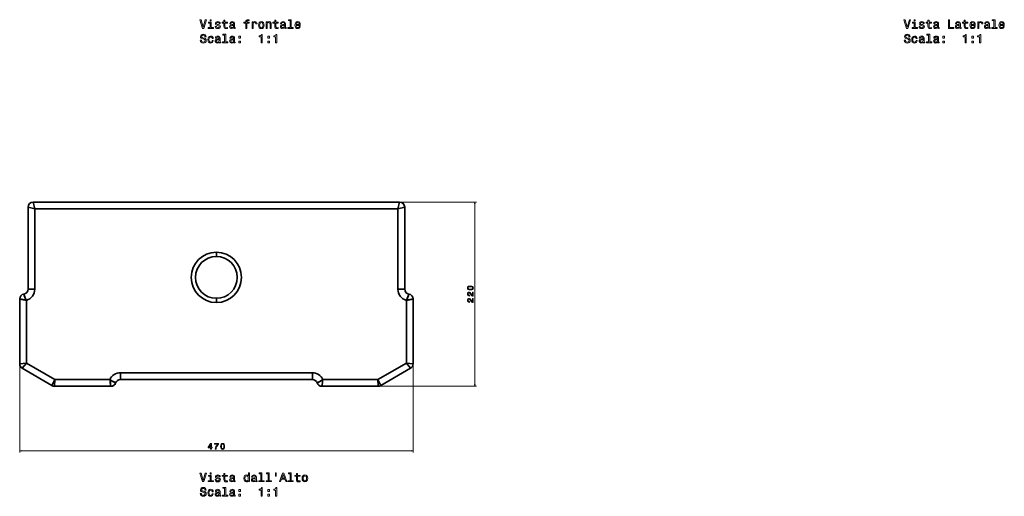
# Model space of a CAD drawing. Extents: x 359 to 1556, y 180 to 1517.
# Tile 1 of 3: x 359 to 1536, y 180 to 749. Entities that reach past the tile are written whole.
import ezdxf

# ---------------------------------------------------------------- set-up
doc = ezdxf.new("R2010")
doc.units = 0

msp = doc.modelspace()

# ---------------------------------------------------------------- linework, layer by layer
at = {"color": 7, "lineweight": 35, "ltscale": 0.206155}
for p, q in [((377.5, 523), (375.5, 531)), ((377.5, 523), (375.5, 531)), ((811.5, 523), (813.5, 531)), ((813.5, 531), (811.5, 523)), ((369.5, 525), (377.5, 523)), ((377.5, 523), (369.5, 525)), ((811.5, 523), (819.5, 525)), ((811.5, 523), (819.5, 525))]:
    msp.add_line(p, q, dxfattribs=at)
at = {"color": 7, "lineweight": 35}
for p, q in [((813.5, 531), (375.5, 531)), ((375.5, 531), (813.5, 531)), ((813.5, 531), (375.5, 531)), ((378.2, 531), (810.8, 531)), ((810.8, 531), (378.2, 531)), ((794.1, 531), (394.9, 531)), ((369.5, 525), (369.5, 427)), ((369.5, 427), (369.5, 525)), ((369.5, 525), (369.5, 427)), ((377.5, 523), (377.5, 427)), ((811.5, 523), (377.5, 523)), ((377.5, 523), (811.5, 523)), ((377.5, 427), (377.5, 523)), ((811.5, 427), (811.5, 523)), ((811.5, 523), (811.5, 427)), ((819.5, 427), (819.5, 525)), ((819.5, 525), (819.5, 427)), ((359.5, 415.2), (359.5, 337.6)), ((359.5, 337.6), (359.5, 415.2)), ((359.5, 415.2), (359.5, 337.6)), ((367.5, 413.6), (367.5, 338.7)), ((367.5, 338.7), (367.5, 413.6)), ((821.5, 338.7), (821.5, 413.6)), ((821.5, 413.6), (821.5, 338.7)), ((829.5, 337.6), (829.5, 415.2)), ((829.5, 415.2), (829.5, 337.6)), ((362.5, 332.4), (398.1, 311.8)), ((398.1, 311.8), (362.5, 332.4)), ((367.5, 338.7), (401.6, 319)), ((401.6, 319), (367.5, 338.7)), ((787.4, 319), (821.5, 338.7)), ((821.5, 338.7), (787.4, 319)), ((790.9, 311.8), (826.5, 332.4)), ((826.5, 332.4), (790.9, 311.8)), ((401.6, 319), (467.2, 319)), ((467.2, 319), (401.6, 319)), ((479.8, 327), (709.2, 327)), ((709.2, 327), (479.8, 327)), ((709.2, 319), (479.8, 319)), ((479.8, 319), (709.2, 319)), ((721.8, 319), (787.4, 319)), ((787.4, 319), (721.8, 319)), ((401.1, 311), (468.5, 311)), ((468.5, 311), (401.1, 311)), ((720.5, 311), (787.9, 311)), ((787.9, 311), (720.5, 311))]:
    msp.add_line(p, q, dxfattribs=at)
at = {"color": 7, "lineweight": 35, "ltscale": 0.060535}
msp.add_line((380.6, 531), (378.2, 531), dxfattribs=at)
at = {"color": 7, "lineweight": 35, "ltscale": 0.072548}
msp.add_line((380.6, 531), (383.5, 531), dxfattribs=at)
at = {"color": 7, "lineweight": 35, "ltscale": 0.285436}
msp.add_line((394.9, 531), (383.5, 531), dxfattribs=at)
at = {"color": 7, "lineweight": 35, "ltscale": 0.285437}
msp.add_line((805.5, 531), (794.1, 531), dxfattribs=at)
at = {"color": 7, "lineweight": 35, "ltscale": 0.072546}
msp.add_line((808.4, 531), (805.5, 531), dxfattribs=at)
at = {"color": 7, "lineweight": 35, "ltscale": 0.060536}
msp.add_line((808.4, 531), (810.8, 531), dxfattribs=at)
at = {"color": 7, "lineweight": 13}
for p, q in [((812.8, 531), (905.4, 531)), ((903.4, 531), (903.4, 311)), ((359.5, 335.6), (359.5, 231.8)), ((829.5, 335.6), (829.5, 231.8)), ((789.9, 311), (905.4, 311)), ((359.5, 233.8), (829.5, 233.8))]:
    msp.add_line(p, q, dxfattribs=at)
at = {"color": 7, "lineweight": 35, "ltscale": 0.125}
for p, q in [((594.5, 466), (594.5, 471)), ((594.5, 471), (594.5, 466)), ((594.5, 411), (594.5, 416)), ((594.5, 416), (594.5, 411))]:
    msp.add_line(p, q, dxfattribs=at)
at = {"color": 7, "lineweight": 35, "ltscale": 0.2}
for p, q in [((369.5, 427), (377.5, 427)), ((369.5, 427), (377.5, 427)), ((811.5, 427), (819.5, 427)), ((811.5, 427), (819.5, 427)), ((479.8, 327), (479.8, 319)), ((479.8, 327), (479.8, 319)), ((709.2, 319), (709.2, 327)), ((709.2, 319), (709.2, 327))]:
    msp.add_line(p, q, dxfattribs=at)
at = {"color": 7, "lineweight": 35, "ltscale": 0.202073}
for p, q in [((367.5, 338.7), (359.5, 337.6)), ((367.5, 338.7), (359.5, 337.6)), ((367.5, 338.7), (362.5, 332.4)), ((362.5, 332.4), (367.5, 338.7)), ((829.5, 337.6), (821.5, 338.7)), ((821.5, 338.7), (829.5, 337.6)), ((821.5, 338.7), (826.5, 332.4)), ((821.5, 338.7), (826.5, 332.4))]:
    msp.add_line(p, q, dxfattribs=at)
at = {"color": 7, "lineweight": 35, "ltscale": 0.200449}
for p, q in [((401.6, 319), (398.1, 311.8)), ((401.6, 319), (398.1, 311.8)), ((790.9, 311.8), (787.4, 319)), ((787.4, 319), (790.9, 311.8))]:
    msp.add_line(p, q, dxfattribs=at)
at = {"color": 7, "lineweight": 35, "ltscale": 0.200448}
for p, q in [((401.6, 319), (401.1, 311)), ((401.1, 311), (401.6, 319)), ((787.4, 319), (787.9, 311)), ((787.4, 319), (787.9, 311))]:
    msp.add_line(p, q, dxfattribs=at)
at = {"color": 7, "lineweight": 13}
for points in [[(581.3, 748.4), (578.8, 739.9), (576.3, 748.4), (574.9, 748.4), (578.1, 738.4), (579.6, 738.4), (582.7, 748.4)], [(588.4, 739.5), (588.4, 745.9), (585.1, 745.9), (585.1, 744.8), (587.1, 744.8), (587.1, 739.5), (584.5, 739.5), (584.5, 738.4), (591, 738.4), (591, 739.5)], [(588.4, 748.7), (587.1, 748.7), (587.1, 747.3), (588.4, 747.3)], [(597, 742.9), (595.8, 743.2), (594.9, 743.5), (594.6, 744.2), (594.6, 744.7), (594.9, 745), (595.4, 745.2), (596.1, 745.3), (596.8, 745.2), (597.4, 745), (597.7, 744.6), (597.8, 744.1), (599.1, 744.1), (599.1, 744.1), (598.9, 745), (598.3, 745.8), (597.4, 746.2), (596.1, 746.4), (594.9, 746.2), (594, 745.8), (593.5, 745.1), (593.3, 744.2), (593.4, 743.3), (593.8, 742.7), (594.5, 742.3), (595.5, 742), (596.9, 741.6), (597.7, 741.2), (598, 741), (598, 740.5), (597.9, 740), (597.6, 739.6), (597, 739.3), (596.3, 739.2), (595.5, 739.3), (594.9, 739.6), (594.5, 740.1), (594.3, 740.8), (593.1, 740.8), (593.3, 739.6), (593.9, 738.8), (594.8, 738.3), (596.1, 738.1), (597.5, 738.3), (598.5, 738.8), (599.1, 739.6), (599.3, 740.7), (599.2, 741.6), (598.7, 742.2), (598, 742.6)], [(603.6, 744.8), (603.6, 740.9), (603.7, 739.7), (604.1, 738.8), (604.9, 738.3), (606.2, 738.1), (607.7, 738.2), (607.7, 739.3), (606.6, 739.2), (605.7, 739.3), (605.1, 739.7), (604.9, 740.3), (604.8, 741.1), (604.8, 744.8), (607.7, 744.8), (607.7, 745.9), (604.8, 745.9), (604.8, 748.1), (603.6, 748.1), (603.6, 745.9), (601.4, 745.9), (601.4, 744.8)], [(615.1, 739.4), (615.1, 739.4), (615.2, 738.9), (615.4, 738.5), (616.3, 738.2), (617.1, 738.4), (617.1, 739.3), (616.7, 739.3), (616.3, 739.5), (616.3, 740.1), (616.3, 744.1), (616.1, 745.1), (615.6, 745.8), (614.7, 746.2), (613.5, 746.4), (612.3, 746.2), (611.4, 745.7), (610.8, 745), (610.6, 744), (610.6, 743.9), (611.8, 743.9), (611.9, 744.5), (612.2, 744.9), (612.7, 745.2), (613.4, 745.3), (614.1, 745.2), (614.6, 745), (614.9, 744.6), (615, 744.1), (615, 743.5), (614.8, 743.2), (614.2, 743), (613.1, 742.9), (611.9, 742.7), (611, 742.2), (610.5, 741.5), (610.3, 740.4), (610.5, 739.5), (610.9, 738.8), (611.6, 738.3), (612.6, 738.2), (614, 738.5)], [(615, 741.1), (614.8, 740.4), (614.4, 739.8), (613.7, 739.4), (612.8, 739.3), (612.3, 739.3), (611.9, 739.6), (611.6, 740), (611.6, 740.5), (611.6, 741), (611.9, 741.4), (612.8, 741.8), (614, 742), (615, 742.3)], [(629.7, 744.8), (629.7, 738.4), (630.9, 738.4), (630.9, 744.8), (633.8, 744.8), (633.8, 745.9), (630.9, 745.9), (630.9, 746.3), (631, 746.9), (631.4, 747.3), (631.9, 747.5), (632.7, 747.6), (633.8, 747.6), (633.8, 748.7), (632.4, 748.7), (631.2, 748.6), (630.3, 748.2), (629.8, 747.5), (629.7, 746.6), (629.7, 745.9), (627.3, 745.9), (627.3, 744.8)], [(637.1, 738.4), (638.3, 738.4), (638.3, 742.8), (638.4, 743.9), (638.8, 744.6), (639.5, 745.1), (640.3, 745.3), (641, 745.2), (641.4, 744.9), (641.7, 744.4), (641.8, 743.7), (643.1, 743.7), (642.9, 744.9), (642.5, 745.7), (641.7, 746.2), (640.6, 746.4), (639.8, 746.3), (639.2, 746), (638.6, 745.5), (638.2, 744.8), (638.2, 746.1), (637.1, 746.1)], [(644.9, 742.3), (645.1, 740.5), (645.8, 739.2), (646.8, 738.4), (648.2, 738.1), (649.6, 738.4), (650.7, 739.2), (651.3, 740.5), (651.6, 742.3), (651.3, 744), (650.7, 745.3), (649.6, 746.1), (648.2, 746.4), (646.8, 746.1), (645.8, 745.3), (645.1, 744)], [(646.2, 742.3), (646.3, 743.6), (646.7, 744.5), (647.4, 745.1), (648.2, 745.3), (649.1, 745.1), (649.7, 744.5), (650.1, 743.6), (650.3, 742.3), (650.1, 741), (649.7, 740), (649.1, 739.4), (648.2, 739.2), (647.4, 739.4), (646.7, 740), (646.3, 741)], [(653.9, 738.4), (655.2, 738.4), (655.2, 742.9), (655.3, 743.9), (655.7, 744.6), (656.4, 745.1), (657.3, 745.3), (657.9, 745.1), (658.4, 744.7), (658.6, 744.1), (658.7, 743.2), (658.7, 738.4), (659.9, 738.4), (659.9, 743.5), (659.9, 744.5), (659.6, 745.4), (658.8, 746.1), (657.4, 746.4), (656.7, 746.3), (656.1, 746), (655.6, 745.6), (655.1, 744.9), (655.1, 746.1), (653.9, 746.1)], [(664.3, 744.8), (664.3, 740.9), (664.4, 739.7), (664.8, 738.8), (665.6, 738.3), (667, 738.1), (668.5, 738.2), (668.5, 739.3), (667.4, 739.2), (666.4, 739.3), (665.8, 739.7), (665.6, 740.3), (665.6, 741.1), (665.6, 744.8), (668.5, 744.8), (668.5, 745.9), (665.6, 745.9), (665.6, 748.1), (664.3, 748.1), (664.3, 745.9), (662.1, 745.9), (662.1, 744.8)], [(675.9, 739.4), (675.9, 739.4), (675.9, 738.9), (676.2, 738.5), (677.1, 738.2), (677.8, 738.4), (677.8, 739.3), (677.5, 739.3), (677.1, 739.5), (677, 740.1), (677, 744.1), (676.8, 745.1), (676.3, 745.8), (675.4, 746.2), (674.2, 746.4), (673, 746.2), (672.1, 745.7), (671.5, 745), (671.3, 744), (671.3, 743.9), (672.5, 743.9), (672.6, 744.5), (672.9, 744.9), (673.4, 745.2), (674.2, 745.3), (674.9, 745.2), (675.4, 745), (675.7, 744.6), (675.8, 744.1), (675.7, 743.5), (675.5, 743.2), (674.9, 743), (673.8, 742.9), (672.6, 742.7), (671.7, 742.2), (671.2, 741.5), (671, 740.4), (671.2, 739.5), (671.6, 738.8), (672.3, 738.3), (673.3, 738.2), (674.7, 738.5)], [(675.7, 741.1), (675.6, 740.4), (675.1, 739.8), (674.4, 739.4), (673.5, 739.3), (673, 739.3), (672.6, 739.6), (672.4, 740), (672.3, 740.5), (672.4, 741), (672.6, 741.4), (673.5, 741.8), (674.7, 742), (675.7, 742.3)], [(682.5, 747.7), (682.5, 739.5), (679.9, 739.5), (679.9, 738.4), (686.3, 738.4), (686.3, 739.5), (683.7, 739.5), (683.7, 748.7), (680.5, 748.7), (680.5, 747.7)], [(689.7, 741.9), (694.8, 741.9), (694.8, 742.5), (694.6, 744.1), (694, 745.4), (692.9, 746.1), (691.6, 746.4), (690.3, 746.1), (689.3, 745.3), (688.6, 744), (688.4, 742.3), (688.6, 740.5), (689.3, 739.2), (690.3, 738.4), (691.6, 738.1), (692.7, 738.3), (693.6, 738.8), (694.3, 739.6), (694.7, 740.6), (693.4, 740.6), (693.2, 740), (692.8, 739.6), (691.7, 739.3), (690.9, 739.4), (690.3, 739.9), (689.9, 740.7), (689.7, 741.9)], [(689.7, 743), (689.9, 744), (690.3, 744.7), (690.9, 745.1), (691.6, 745.3), (692.4, 745.1), (693, 744.7), (693.4, 744), (693.5, 743)], [(1422.5, 748.4), (1420, 739.9), (1417.4, 748.4), (1416, 748.4), (1419.2, 738.4), (1420.7, 738.4), (1423.8, 748.4)], [(1429.5, 739.5), (1429.5, 745.9), (1426.3, 745.9), (1426.3, 744.8), (1428.3, 744.8), (1428.3, 739.5), (1425.7, 739.5), (1425.7, 738.4), (1432.2, 738.4), (1432.2, 739.5)], [(1429.6, 748.7), (1428.2, 748.7), (1428.2, 747.3), (1429.6, 747.3)], [(1438.1, 742.9), (1436.9, 743.2), (1436, 743.5), (1435.7, 744.2), (1435.8, 744.7), (1436.1, 745), (1436.6, 745.2), (1437.3, 745.3), (1437.9, 745.2), (1438.5, 745), (1438.8, 744.6), (1439, 744.1), (1440.2, 744.1), (1440.2, 744.1), (1440, 745), (1439.4, 745.8), (1438.5, 746.2), (1437.3, 746.4), (1436, 746.2), (1435.1, 745.8), (1434.6, 745.1), (1434.4, 744.2), (1434.5, 743.3), (1434.9, 742.7), (1435.6, 742.3), (1436.6, 742), (1438, 741.6), (1438.9, 741.2), (1439.1, 741), (1439.2, 740.5), (1439, 740), (1438.7, 739.6), (1438.1, 739.3), (1437.4, 739.2), (1436.6, 739.3), (1436, 739.6), (1435.6, 740.1), (1435.5, 740.8), (1434.2, 740.8), (1434.4, 739.6), (1435, 738.8), (1436, 738.3), (1437.3, 738.1), (1438.6, 738.3), (1439.6, 738.8), (1440.2, 739.6), (1440.4, 740.7), (1440.3, 741.6), (1439.8, 742.2), (1439.1, 742.6)], [(1444.7, 744.8), (1444.7, 740.9), (1444.8, 739.7), (1445.2, 738.8), (1446, 738.3), (1447.4, 738.1), (1448.9, 738.2), (1448.9, 739.3), (1447.8, 739.2), (1446.8, 739.3), (1446.2, 739.7), (1446, 740.3), (1446, 741.1), (1446, 744.8), (1448.9, 744.8), (1448.9, 745.9), (1446, 745.9), (1446, 748.1), (1444.7, 748.1), (1444.7, 745.9), (1442.5, 745.9), (1442.5, 744.8)], [(1456.3, 739.4), (1456.3, 739.4), (1456.3, 738.9), (1456.6, 738.5), (1457.5, 738.2), (1458.2, 738.4), (1458.2, 739.3), (1457.9, 739.3), (1457.5, 739.5), (1457.4, 740.1), (1457.4, 744.1), (1457.2, 745.1), (1456.7, 745.8), (1455.8, 746.2), (1454.6, 746.4), (1453.4, 746.2), (1452.5, 745.7), (1451.9, 745), (1451.7, 744), (1451.7, 743.9), (1452.9, 743.9), (1453, 744.5), (1453.3, 744.9), (1453.8, 745.2), (1454.6, 745.3), (1455.3, 745.2), (1455.8, 745), (1456.1, 744.6), (1456.2, 744.1), (1456.1, 743.5), (1455.9, 743.2), (1455.3, 743), (1454.2, 742.9), (1453, 742.7), (1452.1, 742.2), (1451.6, 741.5), (1451.4, 740.4), (1451.6, 739.5), (1452, 738.8), (1452.7, 738.3), (1453.7, 738.2), (1455.1, 738.5)], [(1456.1, 741.1), (1456, 740.4), (1455.5, 739.8), (1454.8, 739.4), (1454, 739.3), (1453.4, 739.3), (1453, 739.6), (1452.8, 740), (1452.7, 740.5), (1452.8, 741), (1453, 741.4), (1453.9, 741.8), (1455.1, 742), (1456.1, 742.3)], [(1469.1, 738.4), (1475.5, 738.4), (1475.5, 739.6), (1470.4, 739.6), (1470.4, 748.4), (1469.1, 748.4)], [(1482.3, 739.4), (1482.3, 739.4), (1482.4, 738.9), (1482.6, 738.5), (1483.5, 738.2), (1484.2, 738.4), (1484.2, 739.3), (1483.9, 739.3), (1483.5, 739.5), (1483.4, 740.1), (1483.4, 744.1), (1483.2, 745.1), (1482.7, 745.8), (1481.9, 746.2), (1480.6, 746.4), (1479.4, 746.2), (1478.5, 745.7), (1478, 745), (1477.8, 744), (1477.8, 743.9), (1478.9, 743.9), (1479, 744.5), (1479.3, 744.9), (1479.8, 745.2), (1480.6, 745.3), (1481.3, 745.2), (1481.8, 745), (1482.1, 744.6), (1482.2, 744.1), (1482.1, 743.5), (1481.9, 743.2), (1481.3, 743), (1480.2, 742.9), (1479, 742.7), (1478.1, 742.2), (1477.6, 741.5), (1477.5, 740.4), (1477.6, 739.5), (1478, 738.8), (1478.8, 738.3), (1479.8, 738.2), (1481.1, 738.5)], [(1482.2, 741.1), (1482, 740.4), (1481.5, 739.8), (1480.8, 739.4), (1480, 739.3), (1479.4, 739.3), (1479, 739.6), (1478.8, 740), (1478.7, 740.5), (1478.8, 741), (1479, 741.4), (1479.9, 741.8), (1481.1, 742), (1482.2, 742.3)], [(1488.1, 744.8), (1488.1, 740.9), (1488.2, 739.7), (1488.6, 738.8), (1489.4, 738.3), (1490.7, 738.1), (1492.2, 738.2), (1492.2, 739.3), (1491.1, 739.2), (1490.1, 739.3), (1489.6, 739.7), (1489.4, 740.3), (1489.3, 741.1), (1489.3, 744.8), (1492.2, 744.8), (1492.2, 745.9), (1489.3, 745.9), (1489.3, 748.1), (1488.1, 748.1), (1488.1, 745.9), (1485.9, 745.9), (1485.9, 744.8)], [(1496.2, 741.9), (1501.2, 741.9), (1501.2, 742.5), (1501, 744.1), (1500.4, 745.4), (1499.4, 746.1), (1498, 746.4), (1496.7, 746.1), (1495.7, 745.3), (1495.1, 744), (1494.8, 742.3), (1495, 740.5), (1495.7, 739.2), (1496.7, 738.4), (1498, 738.1), (1499.1, 738.3), (1500, 738.8), (1500.7, 739.6), (1501.1, 740.6), (1499.8, 740.6), (1499.6, 740), (1499.2, 739.6), (1498.1, 739.3), (1497.3, 739.4), (1496.7, 739.9), (1496.3, 740.7), (1496.2, 741.9)], [(1496.2, 743), (1496.3, 744), (1496.7, 744.7), (1497.3, 745.1), (1498.1, 745.3), (1498.8, 745.1), (1499.4, 744.7), (1499.8, 744), (1499.9, 743)], [(1504.2, 738.4), (1505.5, 738.4), (1505.5, 742.8), (1505.6, 743.9), (1506, 744.6), (1506.6, 745.1), (1507.5, 745.3), (1508.1, 745.2), (1508.6, 744.9), (1508.9, 744.4), (1509, 743.7), (1510.2, 743.7), (1510.1, 744.9), (1509.6, 745.7), (1508.8, 746.2), (1507.7, 746.4), (1507, 746.3), (1506.4, 746), (1505.8, 745.5), (1505.3, 744.8), (1505.3, 746.1), (1504.2, 746.1)], [(1517, 739.4), (1517, 739.4), (1517.1, 738.9), (1517.3, 738.5), (1518.2, 738.2), (1518.9, 738.4), (1518.9, 739.3), (1518.6, 739.3), (1518.2, 739.5), (1518.1, 740.1), (1518.1, 744.1), (1517.9, 745.1), (1517.4, 745.8), (1516.6, 746.2), (1515.3, 746.4), (1514.1, 746.2), (1513.2, 745.7), (1512.7, 745), (1512.5, 744), (1512.5, 743.9), (1513.6, 743.9), (1513.7, 744.5), (1514, 744.9), (1514.5, 745.2), (1515.3, 745.3), (1516, 745.2), (1516.5, 745), (1516.8, 744.6), (1516.9, 744.1), (1516.8, 743.5), (1516.6, 743.2), (1516, 743), (1514.9, 742.9), (1513.7, 742.7), (1512.8, 742.2), (1512.3, 741.5), (1512.2, 740.4), (1512.3, 739.5), (1512.7, 738.8), (1513.5, 738.3), (1514.5, 738.2), (1515.8, 738.5)], [(1516.8, 741.1), (1516.7, 740.4), (1516.2, 739.8), (1515.5, 739.4), (1514.7, 739.3), (1514.1, 739.3), (1513.7, 739.6), (1513.5, 740), (1513.4, 740.5), (1513.5, 741), (1513.7, 741.4), (1514.6, 741.8), (1515.8, 742), (1516.8, 742.3)], [(1523.6, 747.7), (1523.6, 739.5), (1521, 739.5), (1521, 738.4), (1527.5, 738.4), (1527.5, 739.5), (1524.9, 739.5), (1524.9, 748.7), (1521.6, 748.7), (1521.6, 747.7)], [(1530.9, 741.9), (1535.9, 741.9), (1535.9, 742.5), (1535.7, 744.1), (1535.1, 745.4), (1534.1, 746.1), (1532.7, 746.4), (1531.4, 746.1), (1530.4, 745.3), (1529.8, 744), (1529.5, 742.3), (1529.7, 740.5), (1530.4, 739.2), (1531.4, 738.4), (1532.7, 738.1), (1533.8, 738.3), (1534.7, 738.8), (1535.4, 739.6), (1535.8, 740.6), (1534.5, 740.6), (1534.3, 740), (1533.9, 739.6), (1532.8, 739.3), (1532, 739.4), (1531.4, 739.9), (1531, 740.7), (1530.9, 741.9)], [(1530.9, 743), (1531, 744), (1531.4, 744.7), (1532, 745.1), (1532.8, 745.3), (1533.5, 745.1), (1534.1, 744.7), (1534.5, 744), (1534.6, 743)], [(576.6, 724.4), (575.2, 724.4), (575.5, 722.9), (576.3, 721.8), (577.4, 721.1), (578.9, 720.8), (580.4, 721.1), (581.5, 721.7), (582.2, 722.7), (582.4, 724), (582.2, 725.2), (581.6, 726), (580.6, 726.5), (579.3, 726.8), (578.2, 727.1), (577.5, 727.4), (577, 727.9), (576.9, 728.6), (577, 729.3), (577.4, 729.7), (578, 730.1), (578.8, 730.2), (579.6, 730.1), (580.2, 729.7), (580.6, 729), (580.8, 728.1), (582.2, 728.1), (582.2, 728.2), (581.9, 729.5), (581.2, 730.5), (580.2, 731.2), (578.7, 731.4), (577.4, 731.2), (576.4, 730.6), (575.8, 729.6), (575.6, 728.4), (575.7, 727.3), (576.3, 726.6), (577.2, 726.1), (578.3, 725.7), (579.5, 725.4), (580.4, 725.1), (580.9, 724.6), (581.1, 723.9), (580.9, 723.1), (580.5, 722.5), (579.8, 722.2), (578.9, 722.1), (577.9, 722.2), (577.2, 722.7), (576.7, 723.4)], [(604.4, 730.4), (604.4, 722.2), (601.8, 722.2), (601.8, 721.1), (608.3, 721.1), (608.3, 722.2), (605.7, 722.2), (605.7, 731.5), (602.4, 731.5), (602.4, 730.4)], [(648, 721.1), (649.3, 721.1), (649.3, 731.2), (648.3, 731.2), (648, 730.3), (647.5, 729.7), (646.7, 729.4), (645.6, 729.3), (645.6, 728.2), (648, 728.2)], [(665.3, 721.1), (666.6, 721.1), (666.6, 731.2), (665.7, 731.2), (665.4, 730.3), (664.9, 729.7), (664.1, 729.4), (663, 729.3), (663, 728.2), (665.3, 728.2)], [(1417.7, 724.4), (1416.4, 724.4), (1416.7, 722.9), (1417.4, 721.8), (1418.5, 721.1), (1420, 720.8), (1421.5, 721.1), (1422.6, 721.7), (1423.3, 722.7), (1423.5, 724), (1423.3, 725.2), (1422.7, 726), (1421.7, 726.5), (1420.4, 726.8), (1419.3, 727.1), (1418.6, 727.4), (1418.2, 727.9), (1418, 728.6), (1418.2, 729.3), (1418.5, 729.7), (1419.1, 730.1), (1419.9, 730.2), (1420.7, 730.1), (1421.3, 729.7), (1421.8, 729), (1422, 728.1), (1423.3, 728.1), (1423.3, 728.2), (1423, 729.5), (1422.4, 730.5), (1421.3, 731.2), (1419.9, 731.4), (1418.6, 731.2), (1417.6, 730.6), (1416.9, 729.6), (1416.7, 728.4), (1416.9, 727.3), (1417.4, 726.6), (1418.3, 726.1), (1419.5, 725.7), (1420.6, 725.4), (1421.5, 725.1), (1422, 724.6), (1422.2, 723.9), (1422, 723.1), (1421.6, 722.5), (1420.9, 722.2), (1420, 722.1), (1419.1, 722.2), (1418.3, 722.7), (1417.8, 723.4)], [(1445.5, 730.4), (1445.5, 722.2), (1442.9, 722.2), (1442.9, 721.1), (1449.4, 721.1), (1449.4, 722.2), (1446.8, 722.2), (1446.8, 731.5), (1443.5, 731.5), (1443.5, 730.4)], [(1489.1, 721.1), (1490.4, 721.1), (1490.4, 731.2), (1489.4, 731.2), (1489.2, 730.3), (1488.6, 729.7), (1487.9, 729.4), (1486.8, 729.3), (1486.8, 728.2), (1489.1, 728.2)], [(1506.4, 721.1), (1507.8, 721.1), (1507.8, 731.2), (1506.8, 731.2), (1506.5, 730.3), (1506, 729.7), (1505.2, 729.4), (1504.1, 729.3), (1504.1, 728.2), (1506.4, 728.2)], [(589.5, 726.3), (590.7, 726.3), (590.5, 727.4), (589.8, 728.3), (588.9, 728.9), (587.6, 729.1), (586.2, 728.8), (585.2, 728), (584.5, 726.7), (584.3, 725), (584.5, 723.2), (585.1, 721.9), (586.2, 721.1), (587.6, 720.8), (588.8, 721.1), (589.8, 721.7), (590.4, 722.6), (590.7, 723.9), (589.5, 723.9), (589.3, 723.1), (588.9, 722.5), (588.3, 722.1), (587.6, 722), (586.7, 722.2), (586.1, 722.7), (585.7, 723.7), (585.6, 725), (585.7, 726.3), (586.1, 727.2), (586.8, 727.8), (587.6, 728), (588.4, 727.9), (588.9, 727.6), (589.3, 727)], [(597.8, 722.1), (597.8, 722.1), (597.9, 721.6), (598.1, 721.2), (599, 721), (599.7, 721.1), (599.7, 722.1), (599.4, 722), (599, 722.2), (598.9, 722.8), (598.9, 726.8), (598.8, 727.8), (598.2, 728.5), (597.4, 729), (596.1, 729.1), (594.9, 729), (594, 728.5), (593.5, 727.7), (593.3, 726.7), (593.3, 726.6), (594.4, 726.6), (594.5, 727.2), (594.8, 727.6), (595.4, 727.9), (596.1, 728), (596.8, 727.9), (597.3, 727.7), (597.6, 727.3), (597.7, 726.8), (597.6, 726.2), (597.4, 725.9), (596.8, 725.8), (595.8, 725.7), (594.5, 725.4), (593.6, 724.9), (593.1, 724.2), (593, 723.1), (593.1, 722.2), (593.5, 721.5), (594.3, 721), (595.3, 720.9), (596.6, 721.2)], [(597.7, 723.8), (597.5, 723.1), (597, 722.5), (596.3, 722.1), (595.5, 722), (594.9, 722.1), (594.5, 722.3), (594.3, 722.7), (594.2, 723.3), (594.3, 723.8), (594.5, 724.1), (595.4, 724.5), (596.6, 724.7), (597.7, 725.1)], [(615.1, 722.1), (615.1, 722.1), (615.2, 721.6), (615.4, 721.2), (616.3, 721), (617.1, 721.1), (617.1, 722.1), (616.7, 722), (616.3, 722.2), (616.3, 722.8), (616.3, 726.8), (616.1, 727.8), (615.6, 728.5), (614.7, 729), (613.5, 729.1), (612.3, 729), (611.4, 728.5), (610.8, 727.7), (610.6, 726.7), (610.6, 726.6), (611.8, 726.6), (611.9, 727.2), (612.2, 727.6), (612.7, 727.9), (613.4, 728), (614.1, 727.9), (614.6, 727.7), (614.9, 727.3), (615, 726.8), (615, 726.2), (614.8, 725.9), (614.2, 725.8), (613.1, 725.7), (611.9, 725.4), (611, 724.9), (610.5, 724.2), (610.3, 723.1), (610.5, 722.2), (610.9, 721.5), (611.6, 721), (612.6, 720.9), (614, 721.2)], [(615, 723.8), (614.8, 723.1), (614.4, 722.5), (613.7, 722.1), (612.8, 722), (612.3, 722.1), (611.9, 722.3), (611.6, 722.7), (611.6, 723.3), (611.6, 723.8), (611.9, 724.1), (612.8, 724.5), (614, 724.7), (615, 725.1)], [(621.2, 726.7), (623.2, 726.7), (623.2, 728.9), (621.2, 728.9)], [(621.2, 721.1), (623.2, 721.1), (623.2, 723.3), (621.2, 723.3)], [(655.9, 726.7), (657.9, 726.7), (657.9, 728.9), (655.9, 728.9)], [(655.9, 721.1), (657.9, 721.1), (657.9, 723.3), (655.9, 723.3)], [(1430.6, 726.3), (1431.8, 726.3), (1431.6, 727.4), (1431, 728.3), (1430, 728.9), (1428.7, 729.1), (1427.4, 728.8), (1426.3, 728), (1425.6, 726.7), (1425.4, 725), (1425.6, 723.2), (1426.3, 721.9), (1427.3, 721.1), (1428.7, 720.8), (1429.9, 721.1), (1430.9, 721.7), (1431.6, 722.6), (1431.8, 723.9), (1430.6, 723.9), (1430.4, 723.1), (1430, 722.5), (1429.4, 722.1), (1428.7, 722), (1427.9, 722.2), (1427.2, 722.7), (1426.8, 723.7), (1426.7, 725), (1426.8, 726.3), (1427.2, 727.2), (1427.9, 727.8), (1428.7, 728), (1429.5, 727.9), (1430, 727.6), (1430.4, 727)], [(1438.9, 722.1), (1438.9, 722.1), (1439, 721.6), (1439.2, 721.2), (1440.1, 721), (1440.8, 721.1), (1440.8, 722.1), (1440.5, 722), (1440.1, 722.2), (1440, 722.8), (1440, 726.8), (1439.9, 727.8), (1439.4, 728.5), (1438.5, 729), (1437.3, 729.1), (1436, 729), (1435.1, 728.5), (1434.6, 727.7), (1434.4, 726.7), (1434.4, 726.6), (1435.5, 726.6), (1435.6, 727.2), (1436, 727.6), (1436.5, 727.9), (1437.2, 728), (1437.9, 727.9), (1438.4, 727.7), (1438.7, 727.3), (1438.8, 726.8), (1438.8, 726.2), (1438.5, 725.9), (1438, 725.8), (1436.9, 725.7), (1435.6, 725.4), (1434.8, 724.9), (1434.2, 724.2), (1434.1, 723.1), (1434.2, 722.2), (1434.7, 721.5), (1435.4, 721), (1436.4, 720.9), (1437.7, 721.2)], [(1438.8, 723.8), (1438.6, 723.1), (1438.1, 722.5), (1437.5, 722.1), (1436.6, 722), (1436.1, 722.1), (1435.7, 722.3), (1435.4, 722.7), (1435.3, 723.3), (1435.4, 723.8), (1435.6, 724.1), (1436.6, 724.5), (1437.7, 724.7), (1438.8, 725.1)], [(1456.3, 722.1), (1456.3, 722.1), (1456.3, 721.6), (1456.6, 721.2), (1457.5, 721), (1458.2, 721.1), (1458.2, 722.1), (1457.9, 722), (1457.5, 722.2), (1457.4, 722.8), (1457.4, 726.8), (1457.2, 727.8), (1456.7, 728.5), (1455.8, 729), (1454.6, 729.1), (1453.4, 729), (1452.5, 728.5), (1451.9, 727.7), (1451.7, 726.7), (1451.7, 726.6), (1452.9, 726.6), (1453, 727.2), (1453.3, 727.6), (1453.8, 727.9), (1454.6, 728), (1455.3, 727.9), (1455.8, 727.7), (1456.1, 727.3), (1456.2, 726.8), (1456.1, 726.2), (1455.9, 725.9), (1455.3, 725.8), (1454.2, 725.7), (1453, 725.4), (1452.1, 724.9), (1451.6, 724.2), (1451.4, 723.1), (1451.6, 722.2), (1452, 721.5), (1452.7, 721), (1453.7, 720.9), (1455.1, 721.2)], [(1456.1, 723.8), (1456, 723.1), (1455.5, 722.5), (1454.8, 722.1), (1454, 722), (1453.4, 722.1), (1453, 722.3), (1452.8, 722.7), (1452.7, 723.3), (1452.8, 723.8), (1453, 724.1), (1453.9, 724.5), (1455.1, 724.7), (1456.1, 725.1)], [(1462.3, 726.7), (1464.3, 726.7), (1464.3, 728.9), (1462.3, 728.9)], [(1462.3, 721.1), (1464.3, 721.1), (1464.3, 723.3), (1462.3, 723.3)], [(1497, 726.7), (1499, 726.7), (1499, 728.9), (1497, 728.9)], [(1497, 721.1), (1499, 721.1), (1499, 723.3), (1497, 723.3)], [(898, 426), (899.6, 426.2), (900.7, 426.7), (901.4, 427.4), (901.6, 428.5), (901.4, 429.5), (900.7, 430.3), (899.6, 430.7), (898, 430.9), (896.4, 430.7), (895.8, 430.5), (895.3, 430.3), (894.6, 429.5), (894.4, 428.5), (894.6, 427.4), (895.3, 426.7), (896.4, 426.2)], [(898, 427), (896.8, 427.1), (895.9, 427.3), (895.4, 427.8), (895.2, 428.5), (895.4, 429.1), (895.9, 429.6), (896.8, 429.8), (898, 429.9), (899.2, 429.8), (900.1, 429.6), (900.6, 429.1), (900.8, 428.5), (900.6, 427.8), (900.1, 427.3), (899.2, 427.1)], [(901.4, 418.5), (901.4, 423.4), (900.5, 423.4), (900.5, 419.5), (900.1, 419.8), (899.7, 420.1), (899, 421.2), (898.6, 421.8), (898.2, 422.5), (897.7, 423), (897.1, 423.3), (896.4, 423.4), (895.6, 423.2), (894.9, 422.7), (894.5, 422), (894.4, 421), (894.5, 420.1), (895, 419.3), (895.8, 418.9), (896.8, 418.7), (896.9, 418.7), (896.9, 419.6), (896.8, 419.6), (896.1, 419.7), (895.6, 420), (895.3, 420.4), (895.2, 421), (895.3, 421.6), (895.5, 422), (895.9, 422.3), (896.4, 422.4), (896.9, 422.3), (897.3, 422.1), (897.6, 421.8), (897.9, 421.4), (898.3, 420.8), (898.9, 419.8), (899.5, 419.1), (900.4, 418.7), (901.4, 418.5)], [(901.4, 411.1), (901.4, 415.9), (900.5, 415.9), (900.5, 412.1), (900.1, 412.3), (899.7, 412.7), (899, 413.8), (898.6, 414.4), (898.2, 415), (897.7, 415.5), (897.1, 415.8), (896.4, 415.9), (895.6, 415.7), (894.9, 415.2), (894.5, 414.5), (894.4, 413.6), (894.5, 412.6), (895, 411.9), (895.8, 411.4), (896.8, 411.2), (896.9, 411.2), (896.9, 412.1), (896.8, 412.1), (896.1, 412.2), (895.6, 412.5), (895.3, 412.9), (895.2, 413.5), (895.3, 414.1), (895.5, 414.5), (895.9, 414.8), (896.4, 414.9), (896.9, 414.9), (897.3, 414.7), (897.6, 414.3), (897.9, 413.9), (898.3, 413.3), (898.9, 412.3), (899.5, 411.6), (900.4, 411.2), (901.4, 411.1)], [(587.6, 235.8), (588.5, 235.8), (588.5, 237.5), (589.5, 237.5), (589.5, 238.3), (588.5, 238.3), (588.5, 242.6), (587.6, 242.6), (584.5, 238.4), (584.5, 237.5), (587.6, 237.5)], [(585.4, 238.3), (587.6, 241.5), (587.6, 238.3)], [(593.1, 235.8), (594.1, 235.8), (594.4, 237.4), (595, 239), (595.9, 240.4), (596.9, 241.8), (596.9, 242.6), (592.1, 242.6), (592.1, 241.7), (596, 241.7), (594.9, 240.4), (594, 238.9), (593.4, 237.4)], [(599.5, 239.2), (599.7, 237.6), (600.2, 236.5), (600.9, 235.8), (602, 235.6), (603, 235.8), (603.8, 236.5), (604.2, 237.6), (604.4, 239.2), (604.2, 240.8), (604, 241.4), (603.8, 241.9), (603, 242.6), (602, 242.8), (600.9, 242.6), (600.2, 241.9), (599.7, 240.8)], [(600.5, 239.2), (600.6, 240.4), (600.8, 241.3), (601.3, 241.8), (602, 242), (602.6, 241.8), (603.1, 241.3), (603.3, 240.4), (603.4, 239.2), (603.3, 238), (603.1, 237.1), (602.6, 236.6), (602, 236.4), (601.3, 236.6), (600.8, 237.1), (600.6, 238)], [(581.3, 207.1), (578.8, 198.6), (576.3, 207.1), (574.9, 207.1), (578.1, 197.1), (579.6, 197.1), (582.7, 207.1)], [(588.4, 198.2), (588.4, 204.6), (585.1, 204.6), (585.1, 203.5), (587.1, 203.5), (587.1, 198.2), (584.5, 198.2), (584.5, 197.1), (591, 197.1), (591, 198.2)], [(588.4, 207.5), (587.1, 207.5), (587.1, 206), (588.4, 206)], [(597, 201.6), (595.8, 201.9), (594.9, 202.3), (594.6, 202.9), (594.6, 203.4), (594.9, 203.8), (595.4, 204), (596.1, 204.1), (596.8, 204), (597.4, 203.7), (597.7, 203.3), (597.8, 202.8), (599.1, 202.8), (599.1, 202.8), (598.9, 203.8), (598.3, 204.5), (597.4, 205), (596.1, 205.1), (594.9, 205), (594, 204.5), (593.5, 203.8), (593.3, 202.9), (593.4, 202), (593.8, 201.4), (594.5, 201), (595.5, 200.7), (596.9, 200.3), (597.7, 200), (598, 199.7), (598, 199.3), (597.9, 198.7), (597.6, 198.3), (597, 198.1), (596.3, 198), (595.5, 198.1), (594.9, 198.4), (594.5, 198.9), (594.3, 199.5), (593.1, 199.5), (593.3, 198.4), (593.9, 197.5), (594.8, 197), (596.1, 196.9), (597.5, 197), (598.5, 197.5), (599.1, 198.4), (599.3, 199.4), (599.2, 200.3), (598.7, 200.9), (598, 201.3)], [(603.6, 203.5), (603.6, 199.6), (603.7, 198.4), (604.1, 197.5), (604.9, 197), (606.2, 196.9), (607.7, 196.9), (607.7, 198), (606.6, 197.9), (605.7, 198), (605.1, 198.4), (604.9, 199), (604.8, 199.9), (604.8, 203.5), (607.7, 203.5), (607.7, 204.6), (604.8, 204.6), (604.8, 206.9), (603.6, 206.9), (603.6, 204.6), (601.4, 204.6), (601.4, 203.5)], [(615.1, 198.1), (615.1, 198.1), (615.2, 197.6), (615.4, 197.3), (616.3, 197), (617.1, 197.1), (617.1, 198.1), (616.7, 198), (616.3, 198.2), (616.3, 198.8), (616.3, 202.8), (616.1, 203.8), (615.6, 204.5), (614.7, 205), (613.5, 205.1), (612.3, 205), (611.4, 204.5), (610.8, 203.7), (610.6, 202.7), (610.6, 202.6), (611.8, 202.6), (611.9, 203.2), (612.2, 203.7), (612.7, 203.9), (613.4, 204), (614.1, 203.9), (614.6, 203.7), (614.9, 203.4), (615, 202.8), (615, 202.2), (614.8, 201.9), (614.2, 201.8), (613.1, 201.7), (611.9, 201.4), (611, 200.9), (610.5, 200.2), (610.3, 199.2), (610.5, 198.2), (610.9, 197.5), (611.6, 197.1), (612.6, 196.9), (614, 197.2)], [(615, 199.8), (614.8, 199.1), (614.4, 198.5), (613.7, 198.1), (612.8, 198), (612.3, 198.1), (611.9, 198.3), (611.6, 198.7), (611.6, 199.3), (611.6, 199.8), (611.9, 200.1), (612.8, 200.5), (614, 200.7), (615, 201.1)], [(632.7, 198.3), (632.7, 197.1), (633.9, 197.1), (633.9, 207.5), (632.7, 207.5), (632.7, 203.7), (631.7, 204.8), (631.1, 205), (630.4, 205.1), (629.2, 204.8), (628.3, 204), (627.6, 202.7), (627.4, 201), (627.6, 199.3), (628.3, 197.9), (629.2, 197.1), (630.4, 196.9), (631.1, 197), (631.7, 197.2)], [(630.7, 204), (631.5, 203.8), (632.1, 203.2), (632.5, 202.3), (632.6, 201), (632.5, 199.7), (632.1, 198.8), (631.5, 198.2), (630.7, 198), (629.9, 198.2), (629.3, 198.8), (628.9, 199.7), (628.7, 201), (628.9, 202.3), (629.3, 203.2), (629.9, 203.8)], [(641.2, 198.1), (641.2, 198.1), (641.2, 197.6), (641.5, 197.3), (642.4, 197), (643.1, 197.1), (643.1, 198.1), (642.8, 198), (642.4, 198.2), (642.3, 198.8), (642.3, 202.8), (642.1, 203.8), (641.6, 204.5), (640.7, 205), (639.5, 205.1), (638.3, 205), (637.4, 204.5), (636.8, 203.7), (636.6, 202.7), (636.6, 202.6), (637.8, 202.6), (637.9, 203.2), (638.2, 203.7), (638.7, 203.9), (639.5, 204), (640.2, 203.9), (640.7, 203.7), (641, 203.4), (641.1, 202.8), (641, 202.2), (640.8, 201.9), (640.2, 201.8), (639.1, 201.7), (637.9, 201.4), (637, 200.9), (636.5, 200.2), (636.3, 199.2), (636.5, 198.2), (636.9, 197.5), (637.6, 197.1), (638.6, 196.9), (640, 197.2)], [(641, 199.8), (640.9, 199.1), (640.4, 198.5), (639.7, 198.1), (638.9, 198), (638.3, 198.1), (637.9, 198.3), (637.7, 198.7), (637.6, 199.3), (637.7, 199.8), (637.9, 200.1), (638.8, 200.5), (640, 200.7), (641, 201.1)], [(647.8, 206.4), (647.8, 198.2), (645.2, 198.2), (645.2, 197.1), (651.6, 197.1), (651.6, 198.2), (649, 198.2), (649, 207.5), (645.8, 207.5), (645.8, 206.4)], [(656.4, 206.4), (656.4, 198.2), (653.8, 198.2), (653.8, 197.1), (660.3, 197.1), (660.3, 198.2), (657.7, 198.2), (657.7, 207.5), (654.5, 207.5), (654.5, 206.4)], [(665.1, 207.5), (665.1, 203.6), (666.1, 203.6), (666.1, 207.5)], [(669.9, 197.1), (671.2, 197.1), (672.3, 200.1), (676.2, 200.1), (677.3, 197.1), (678.6, 197.1), (675, 207.1), (673.5, 207.1)], [(672.7, 201.3), (674.3, 205.7), (675.8, 201.3)], [(682.5, 206.4), (682.5, 198.2), (679.9, 198.2), (679.9, 197.1), (686.3, 197.1), (686.3, 198.2), (683.7, 198.2), (683.7, 207.5), (680.5, 207.5), (680.5, 206.4)], [(690.3, 203.5), (690.3, 199.6), (690.4, 198.4), (690.8, 197.5), (691.6, 197), (693, 196.9), (694.5, 196.9), (694.5, 198), (693.4, 197.9), (692.4, 198), (691.9, 198.4), (691.6, 199), (691.6, 199.9), (691.6, 203.5), (694.5, 203.5), (694.5, 204.6), (691.6, 204.6), (691.6, 206.9), (690.3, 206.9), (690.3, 204.6), (688.1, 204.6), (688.1, 203.5)], [(696.9, 201), (697.2, 199.2), (697.8, 197.9), (698.9, 197.1), (700.3, 196.9), (701.7, 197.1), (702.7, 197.9), (703.4, 199.2), (703.6, 201), (703.4, 202.7), (702.7, 204.1), (701.7, 204.8), (700.3, 205.1), (698.9, 204.8), (697.8, 204), (697.2, 202.7)], [(698.2, 201), (698.3, 202.3), (698.8, 203.2), (699.4, 203.8), (700.3, 204), (701.1, 203.8), (701.8, 203.2), (702.2, 202.3), (702.3, 201), (702.2, 199.7), (701.8, 198.7), (701.1, 198.2), (700.3, 198), (699.4, 198.2), (698.8, 198.7), (698.3, 199.7)], [(576.6, 183.1), (575.2, 183.1), (575.5, 181.6), (576.3, 180.5), (577.4, 179.8), (578.9, 179.6), (580.4, 179.8), (581.5, 180.4), (582.2, 181.4), (582.4, 182.7), (582.2, 183.9), (581.6, 184.7), (580.6, 185.2), (579.3, 185.6), (578.2, 185.8), (577.5, 186.2), (577, 186.6), (576.9, 187.3), (577, 188), (577.4, 188.5), (578, 188.8), (578.8, 188.9), (579.6, 188.8), (580.2, 188.4), (580.6, 187.7), (580.8, 186.9), (582.2, 186.9), (582.2, 186.9), (581.9, 188.2), (581.2, 189.3), (580.2, 189.9), (578.7, 190.1), (577.4, 189.9), (576.4, 189.3), (575.8, 188.4), (575.6, 187.1), (575.7, 186.1), (576.3, 185.3), (577.2, 184.8), (578.3, 184.5), (579.5, 184.1), (580.4, 183.8), (580.9, 183.4), (581.1, 182.6), (580.9, 181.8), (580.5, 181.3), (579.8, 180.9), (578.9, 180.8), (577.9, 180.9), (577.2, 181.4), (576.7, 182.2)], [(604.4, 189.1), (604.4, 180.9), (601.8, 180.9), (601.8, 179.8), (608.3, 179.8), (608.3, 180.9), (605.7, 180.9), (605.7, 190.2), (602.4, 190.2), (602.4, 189.1)], [(648, 179.8), (649.3, 179.8), (649.3, 189.9), (648.3, 189.9), (648, 189), (647.5, 188.5), (646.7, 188.1), (645.6, 188), (645.6, 187), (648, 187)], [(665.3, 179.8), (666.6, 179.8), (666.6, 189.9), (665.7, 189.9), (665.4, 189), (664.9, 188.5), (664.1, 188.1), (663, 188), (663, 187), (665.3, 187)], [(589.5, 185), (590.7, 185), (590.5, 186.2), (589.8, 187.1), (588.9, 187.6), (587.6, 187.9), (586.2, 187.6), (585.2, 186.8), (584.5, 185.5), (584.3, 183.7), (584.5, 182), (585.1, 180.7), (586.2, 179.8), (587.6, 179.6), (588.8, 179.8), (589.8, 180.4), (590.4, 181.3), (590.7, 182.6), (589.5, 182.6), (589.3, 181.8), (588.9, 181.2), (588.3, 180.8), (587.6, 180.7), (586.7, 180.9), (586.1, 181.5), (585.7, 182.4), (585.6, 183.7), (585.7, 185), (586.1, 186), (586.8, 186.5), (587.6, 186.8), (588.4, 186.6), (588.9, 186.3), (589.3, 185.7)], [(597.8, 180.9), (597.8, 180.8), (597.9, 180.3), (598.1, 180), (599, 179.7), (599.7, 179.8), (599.7, 180.8), (599.4, 180.8), (599, 180.9), (598.9, 181.5), (598.9, 185.5), (598.8, 186.5), (598.2, 187.3), (597.4, 187.7), (596.1, 187.9), (594.9, 187.7), (594, 187.2), (593.5, 186.4), (593.3, 185.4), (593.3, 185.3), (594.4, 185.3), (594.5, 185.9), (594.8, 186.4), (595.4, 186.6), (596.1, 186.7), (596.8, 186.7), (597.3, 186.4), (597.6, 186.1), (597.7, 185.6), (597.6, 184.9), (597.4, 184.6), (596.8, 184.5), (595.8, 184.4), (594.5, 184.1), (593.6, 183.7), (593.1, 182.9), (593, 181.9), (593.1, 180.9), (593.5, 180.2), (594.3, 179.8), (595.3, 179.6), (596.6, 179.9)], [(597.7, 182.6), (597.5, 181.8), (597, 181.2), (596.3, 180.9), (595.5, 180.7), (594.9, 180.8), (594.5, 181), (594.3, 181.4), (594.2, 182), (594.3, 182.5), (594.5, 182.9), (595.4, 183.3), (596.6, 183.4), (597.7, 183.8)], [(615.1, 180.9), (615.1, 180.8), (615.2, 180.3), (615.4, 180), (616.3, 179.7), (617.1, 179.8), (617.1, 180.8), (616.7, 180.8), (616.3, 180.9), (616.3, 181.5), (616.3, 185.5), (616.1, 186.5), (615.6, 187.3), (614.7, 187.7), (613.5, 187.9), (612.3, 187.7), (611.4, 187.2), (610.8, 186.4), (610.6, 185.4), (610.6, 185.3), (611.8, 185.3), (611.9, 185.9), (612.2, 186.4), (612.7, 186.6), (613.4, 186.7), (614.1, 186.7), (614.6, 186.4), (614.9, 186.1), (615, 185.6), (615, 184.9), (614.8, 184.6), (614.2, 184.5), (613.1, 184.4), (611.9, 184.1), (611, 183.7), (610.5, 182.9), (610.3, 181.9), (610.5, 180.9), (610.9, 180.2), (611.6, 179.8), (612.6, 179.6), (614, 179.9)], [(615, 182.6), (614.8, 181.8), (614.4, 181.2), (613.7, 180.9), (612.8, 180.7), (612.3, 180.8), (611.9, 181), (611.6, 181.4), (611.6, 182), (611.6, 182.5), (611.9, 182.9), (612.8, 183.3), (614, 183.4), (615, 183.8)], [(621.2, 185.4), (623.2, 185.4), (623.2, 187.6), (621.2, 187.6)], [(621.2, 179.8), (623.2, 179.8), (623.2, 182), (621.2, 182)], [(655.9, 185.4), (657.9, 185.4), (657.9, 187.6), (655.9, 187.6)], [(655.9, 179.8), (657.9, 179.8), (657.9, 182), (655.9, 182)]]:
    msp.add_lwpolyline(points, close=True, dxfattribs=at)
for points in [[(903.9, 529.1), (903.4, 531), (902.9, 529.1)], [(902.9, 312.9), (903.4, 311), (903.9, 312.9)], [(361.4, 234.3), (359.5, 233.8), (361.4, 233.3)], [(827.6, 233.3), (829.5, 233.8), (827.6, 234.3)]]:
    msp.add_lwpolyline(points, dxfattribs=at)
at = {"color": 7, "lineweight": 35}
for points in [[(367.5, 413.6), (366.8, 414.9), (366.2, 416.2), (365.7, 417.6), (365.2, 418.9), (364.9, 419.8), (364.5, 421.1)], [(824.5, 421.1), (824.1, 419.6), (823.4, 417.9), (822.6, 415.9), (821.5, 413.6)], [(474.2, 315), (472.8, 315.7), (471.2, 316.5), (469.3, 317.6), (467.2, 319)], [(721.8, 319), (720.6, 318.1), (719.3, 317.4), (718.1, 316.6), (716, 315.6), (714.8, 315)]]:
    msp.add_lwpolyline(points, dxfattribs=at)
for centre, radius, start, end in [((375.5, 525), 6, 90, 180), ((375.5, 525), 6, 90, 180), ((375.5, 525), 6, 90, 180), ((813.5, 525), 6, 0, 90), ((813.5, 525), 6, 360, 90), ((813.5, 525), 6, 360, 90), ((594.5, 441), 30, 90, 270), ((594.5, 441), 30, 90, 270), ((594.5, 441), 30, 270, 90), ((594.5, 441), 30, 270, 90), ((594.5, 441), 25, 90, 270), ((594.5, 441), 25, 90, 270), ((594.5, 441), 25, 270, 90), ((594.5, 441), 25, 270, 90), ((363.5, 427), 6, 279.5941, 360), ((363.5, 427), 6, 279.5941, 360), ((363.5, 427), 6, 279.5941, 360), ((363.5, 427), 14, 286.6016, 360), ((363.5, 427), 14, 286.6016, 360), ((825.5, 427), 14, 180, 253.3985), ((825.5, 427), 14, 180, 253.3985), ((825.5, 427), 6, 180, 260.4059), ((825.5, 427), 6, 180, 260.4059), ((825.5, 427), 6, 180, 260.4059), ((365.5, 415.2), 6, 99.5941, 180), ((365.5, 415.2), 6, 99.5941, 180), ((365.5, 415.2), 6, 99.5941, 180), ((429, 745.4), 337.4, 258.1127, 259.4975), ((429.2, 746.1), 338.2, 258.1142, 259.4958), ((760, 745.4), 337.4, 280.5025, 281.8873), ((759.8, 746.2), 338.3, 280.5044, 281.8856), ((823.5, 415.2), 6, 360, 80.4059), ((823.5, 415.2), 6, 0, 80.4059), ((365.5, 337.6), 6, 180, 240), ((365.5, 337.6), 6, 180.0062, 239.9938), ((365.5, 337.6), 6, 180, 234.7653), ((823.5, 337.6), 6, 300, 360), ((823.5, 337.6), 6, 300.0062, 359.9938), ((823.5, 337.6), 6, 309.928, 350.906), ((479.8, 313), 14, 90, 154.6231), ((479.8, 313), 14, 90, 154.6231), ((906.1, 388.1), 444.4, 188.9495, 189.9953), ((905.6, 388), 443.8, 188.9488, 189.9959), ((479.8, 313), 6, 90, 160.5288), ((479.8, 313), 6, 90, 160.5288), ((709.2, 313), 14, 25.3769, 90), ((709.2, 313), 14, 25.3769, 90), ((709.2, 313), 6, 19.4712, 90), ((709.2, 313), 6, 19.4712, 90), ((282.7, 388.2), 444.5, 350.0049, 351.0504), ((283.4, 388), 443.8, 350.0041, 351.0512), ((401.1, 317), 6, 240, 270), ((401.1, 317), 6, 240.0004, 269.9996), ((401.1, 317), 6, 243.2608, 266.7392), ((468.5, 317), 6, 270, 340.5288), ((468.5, 317), 6, 270.0138, 340.515), ((468.5, 317), 6, 277.4501, 332.6042), ((720.5, 317), 6, 199.4712, 270), ((720.5, 317), 6, 199.485, 269.9862), ((720.5, 317), 6, 199.4712, 263.1456), ((787.9, 317), 6, 270, 300), ((787.9, 317), 6, 270.0004, 299.9996), ((787.9, 317), 6, 273.2608, 296.7392)]:
    msp.add_arc(centre, radius, start, end, dxfattribs=at)
for centre, major_axis, ratio, start_param, end_param in [((425.5, 402.8), (-60, 33.8), 0.475055, 0.444455, 0.62435), ((763.5, 402.8), (-60, -33.8), 0.475055, 2.517243, 2.697138), ((458.3, 399.5), (33.6, -86), 0.428065, 5.722757, 5.867704), ((730.7, 399.5), (-33.6, -86), 0.428065, 0.415481, 0.560429)]:
    msp.add_ellipse(centre, major_axis=major_axis, ratio=ratio, start_param=start_param, end_param=end_param, dxfattribs=at)

doc.saveas('drawing.dxf')
